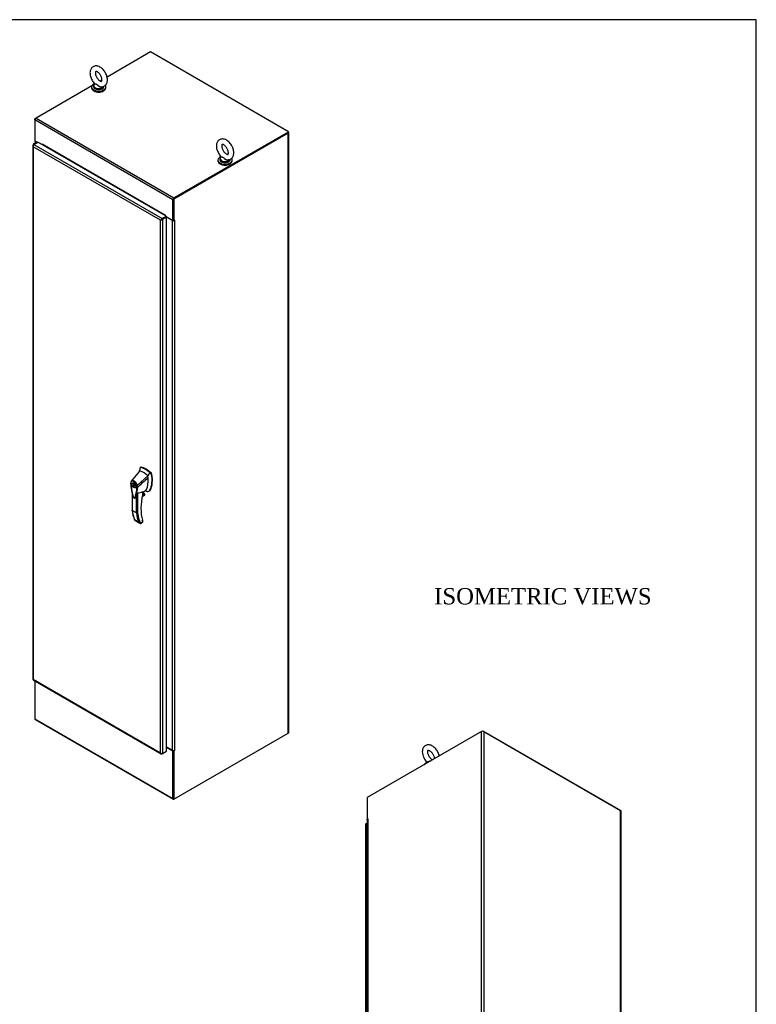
# Model space of a CAD drawing. Header units: inches. Extents: x 1 to 359, y -2 to 239.
# Tile 9 of 9: x 269 to 359, y 118 to 239. Entities that reach past the tile are written whole.
import ezdxf
from ezdxf.enums import TextEntityAlignment as Align

# ---------------------------------------------------------------- set-up
doc = ezdxf.new("R2010")
doc.units = ezdxf.units.IN
doc.header["$MEASUREMENT"] = 0
for name, color, linetype in [('COM54578-79', 7, 'Continuous'), ('COM71106-5', 7, 'Continuous'), ('COM71107-4', 7, 'Continuous'), ('COM71108-4', 7, 'Continuous'), ('COM71112-6', 7, 'Continuous'), ('Default', 7, 'Continuous'), ('HAN13066', 7, 'Continuous'), ('SCS00680', 7, 'Continuous'), ('WAF25362', 7, 'Continuous'), ('WAM254785', 7, 'Continuous')]:
    doc.layers.add(name, color=color, linetype=linetype)
doc.styles.add('SEACAD_Times_New_Roman', font='times.ttf')

# ---------------------------------------------------------------- blocks, each defined once
blk = doc.blocks.new('SE1')
at = {"layer": 'COM54578-79', "color": 7, "linetype": 'Continuous'}
for p, q in [((270.8, 223.67), (270.8, 223.58)), ((270.84, 223.62), (270.85, 223.61)), ((270.84, 223.6), (270.84, 223.62)), ((270.85, 223.69), (270.85, 223.67)), ((270.88, 223.73), (270.87, 223.72)), ((270.87, 223.67), (270.88, 223.66)), ((270.87, 223.67), (270.87, 223.65)), ((270.87, 223.65), (270.88, 223.64)), ((270.88, 223.64), (270.88, 223.66)), ((270.89, 223.64), (270.88, 223.64)), ((270.97, 223.72), (270.95, 223.73)), ((271.06, 223.73), (270.99, 223.73)), ((270.99, 223.72), (270.99, 223.73)), ((270.99, 223.69), (270.99, 223.69))]:
    blk.add_line(p, q, dxfattribs=at)
for centre, major_axis, start_param, end_param in [((270.92, 223.67), (0.117, 0), 1.748112, 3.926991), ((270.9, 223.69), (0.05, 0), 2.356194, 3.926991), ((270.9, 223.67), (0.05, 0), 3.141593, 3.926991), ((270.92, 223.67), (0.055, 0), 3.692907, 3.926991), ((270.92, 223.71), (0.05, 0), 0.785398, 2.356194), ((270.92, 223.68), (-0.05, 0), 0.785398, 1.715323), ((270.92, 223.66), (0.05, 0), 3.926991, 4.212426), ((270.92, 223.67), (0.117, 0), 0.634581, 1.405242), ((270.94, 223.69), (-0.05, 0), 2.997066, 3.926991), ((270.92, 223.67), (0.135, 0), 0.654814, 1.046685)]:
    blk.add_ellipse(centre, major_axis=major_axis, ratio=0.57735, start_param=start_param, end_param=end_param, dxfattribs=at)
at = {"layer": 'COM71106-5', "color": 7, "linetype": 'Continuous'}
for p, q in [((270.97, 226.76), (271.1, 226.84)), ((270.97, 226.76), (271.01, 226.74)), ((270.97, 226.61), (270.97, 226.76)), ((270.98, 224.03), (270.98, 223.72)), ((271.03, 223.97), (271.03, 223.73)), ((271.25, 223.84), (271.03, 223.97)), ((301.9, 225.05), (287.91, 216.98)), ((301.96, 225.01), (287.98, 216.94)), ((301.96, 151.64), (301.96, 225.01)), ((302.02, 151.71), (302.02, 225.09)), ((287.91, 216.98), (287.91, 214.33)), ((287.98, 216.94), (287.91, 216.98)), ((287.98, 216.94), (287.98, 214.29)), ((287.78, 214.3), (287.07, 214.71)), ((287.07, 149.95), (287.07, 214.71)), ((287.78, 149.55), (287.78, 214.3)), ((287.91, 214.33), (287.98, 214.29)), ((288.08, 214.35), (287.98, 214.29)), ((288.05, 214.3), (288.08, 214.32)), ((288.05, 214.3), (288.05, 149.55)), ((288.06, 214.33), (288.08, 214.32)), ((287.98, 143.56), (301.96, 151.64)), ((287.07, 149.95), (287.78, 149.55)), ((287.91, 149.51), (287.91, 143.6)), ((287.93, 149.51), (287.98, 149.48)), ((288.08, 149.54), (287.98, 149.48)), ((287.98, 149.48), (287.98, 143.56)), ((288.05, 149.55), (288.08, 149.57)), ((288.06, 149.55), (288.08, 149.54)), ((287.98, 143.56), (287.91, 143.6))]:
    blk.add_line(p, q, dxfattribs=at)
for centre, major_axis, start_param, end_param in [((301.83, 225.09), (-0.19, 0), 2.356194, 3.722578), ((271.17, 224.05), (0.19, 0), 3.357369, 3.926991), ((287.01, 214.67), (0.095, 0), 0.785398, 0.81137), ((287.91, 214.38), (-0.19, 0), 0.785398, 2.356194), ((287.91, 214.38), (-0.095, 0), 1.538919, 1.602674), ((288.08, 214.33), (-0.0075, -0.013), 0.785398, 3.926991), ((301.83, 151.71), (-0.19, 0), 2.356194, 3.141593), ((287.01, 149.91), (-0.095, 0), 3.926991, 3.952963), ((287.91, 149.62), (0.19, 0), 3.926991, 5.497787), ((288.08, 149.55), (-0.0075, -0.013), 0.785398, 3.926991)]:
    blk.add_ellipse(centre, major_axis=major_axis, ratio=0.57735, start_param=start_param, end_param=end_param, dxfattribs=at)
at = {"layer": 'COM71107-4', "color": 7, "linetype": 'Continuous'}
for p, q in [((285.11, 234.93), (279.79, 231.86)), ((301.99, 225.18), (285.11, 234.93)), ((279.18, 231.51), (278.95, 231.37)), ((277.93, 230.78), (271.1, 226.84)), ((287.85, 216.86), (270.97, 226.61)), ((270.97, 226.61), (270.97, 224.03)), ((271.1, 226.84), (287.98, 217.1)), ((287.98, 217.1), (301.99, 225.18)), ((301.99, 225.11), (301.99, 225.18)), ((271.27, 223.86), (270.97, 224.03)), ((287.98, 217.02), (301.99, 225.11)), ((271.85, 223.68), (271.86, 223.68)), ((271.85, 223.68), (271.85, 223.58)), ((271.87, 223.64), (271.87, 223.67)), ((286.94, 214.94), (271.87, 223.64)), ((287.85, 214.29), (287.85, 216.86)), ((287.91, 214.33), (287.91, 216.9)), ((286.94, 214.97), (286.95, 214.97)), ((286.94, 214.94), (286.94, 214.97)), ((286.96, 214.95), (286.96, 214.85)), ((287.85, 214.29), (287.01, 214.77)), ((287.91, 214.33), (287.85, 214.29))]:
    blk.add_line(p, q, dxfattribs=at)
for centre, major_axis, start_param, end_param in [((271.1, 226.69), (0.095, 0.165), 0.785398, 2.356194), ((271.86, 223.67), (0.0075, -0.013), 0.785398, 3.926991), ((271.8, 223.6), (0.0475, 0.0823), 4.716111, 5.497787), ((287.98, 216.94), (-0.095, -0.165), 3.926991, 5.497787), ((286.87, 214.9), (-0.0475, -0.0823), 1.574518, 2.356194), ((286.95, 214.96), (0.0075, -0.013), 0.785398, 3.926991)]:
    blk.add_ellipse(centre, major_axis=major_axis, ratio=0.57735, start_param=start_param, end_param=end_param, dxfattribs=at)
at = {"layer": 'COM71108-4', "color": 7, "linetype": 'Continuous'}
for p, q in [((270.97, 158.04), (270.97, 153.39)), ((270.97, 153.39), (287.85, 143.64)), ((271.01, 153.3), (287.88, 143.55)), ((301.96, 151.64), (301.99, 151.65)), ((301.99, 151.65), (301.99, 151.65)), ((287.07, 149.93), (287.85, 149.48)), ((287.9, 149.51), (287.85, 149.48)), ((287.85, 143.64), (287.85, 149.48)), ((287.91, 143.68), (287.91, 149.51))]:
    blk.add_line(p, q, dxfattribs=at)
for centre, end_param in [((271.1, 153.46), 3.141593), ((287.98, 143.72), 3.926991)]:
    blk.add_ellipse(centre, major_axis=(0.095, 0.165), ratio=0.57735, start_param=2.356194, end_param=end_param, dxfattribs=at)
at = {"layer": 'COM71112-6', "color": 7, "linetype": 'Continuous'}
for p, q in [((270.74, 223.49), (270.71, 223.49)), ((270.71, 223.49), (270.71, 158.22)), ((270.77, 223.56), (270.83, 223.6)), ((286.32, 214.35), (270.77, 223.33)), ((270.77, 223.33), (270.77, 223.33)), ((270.77, 223.33), (270.77, 158.22)), ((270.77, 223.33), (270.77, 223.33)), ((270.77, 223.33), (270.77, 223.33)), ((270.77, 223.33), (270.77, 223.33)), ((270.77, 223.33), (270.77, 223.33)), ((270.83, 223.6), (271.32, 223.88)), ((270.83, 223.6), (286.52, 214.55)), ((287.01, 214.83), (271.32, 223.88)), ((286.46, 214.43), (286.32, 214.35)), ((286.32, 214.35), (286.46, 214.43)), ((286.32, 214.35), (286.32, 214.35)), ((286.32, 214.35), (286.32, 214.35)), ((286.32, 149.24), (286.32, 214.35)), ((286.32, 214.35), (286.32, 214.35)), ((286.32, 214.35), (286.32, 214.35)), ((286.46, 214.43), (286.43, 214.45)), ((286.52, 214.47), (286.46, 214.43)), ((286.46, 214.43), (286.52, 214.47)), ((286.46, 214.43), (286.46, 214.4)), ((286.52, 214.55), (287.01, 214.83)), ((286.52, 214.47), (287.01, 214.75)), ((287.01, 214.75), (286.52, 214.47)), ((286.52, 214.47), (286.52, 214.47)), ((286.52, 214.47), (286.52, 214.47)), ((286.52, 214.47), (286.52, 214.47)), ((286.52, 214.47), (286.52, 214.47)), ((287.07, 214.71), (286.59, 214.43)), ((286.59, 214.43), (286.59, 149.16)), ((287.01, 214.83), (287.01, 214.75)), ((287.07, 214.71), (287.01, 214.75)), ((287.07, 149.44), (287.07, 214.71)), ((270.74, 158.17), (286.43, 149.12)), ((270.77, 158.22), (270.77, 158.22)), ((270.77, 158.22), (286.32, 149.24)), ((270.77, 158.22), (270.77, 158.22)), ((270.77, 158.22), (270.77, 158.22)), ((270.77, 158.22), (270.77, 158.22)), ((286.59, 149.16), (287.07, 149.44)), ((286.32, 149.24), (286.32, 149.24)), ((286.32, 149.24), (286.32, 149.24)), ((286.32, 149.24), (286.32, 149.24)), ((286.32, 149.24), (286.32, 149.24)), ((286.32, 149.24), (286.32, 149.24)), ((286.44, 149.14), (286.43, 149.11)), ((286.59, 149.16), (286.52, 149.12))]:
    blk.add_line(p, q, dxfattribs=at)
for centre, radius, start, end in [((270.96, 223.49), 0.249, 179.8636, 218.9507), ((271.14, 223.48), 0.398, 175.5982, 201.1398), ((286.66, 214.08), 0.441, 122.3292, 141.2573), ((286.25, 214.79), 0.441, 278.7427, 297.6708), ((286.63, 149.49), 0.398, 218.8602, 244.4018), ((286.55, 149.33), 0.249, 201.0493, 240.1364)]:
    blk.add_arc(centre, radius, start, end, dxfattribs=at)
for centre, major_axis, start_param, end_param in [((270.9, 223.49), (-0.19, 0), 5.497787, 6.2628), ((270.83, 223.45), (0.095, 0.165), 0.785398, 1.550411), ((286.52, 214.39), (0.095, 0.165), 0.785398, 1.550411), ((286.45, 214.51), (0.19, 0), 4.732774, 5.497787), ((286.52, 149.28), (-0.095, -0.165), 0.020385, 0.785398), ((286.45, 149.24), (0.19, 0), 4.732774, 5.497787)]:
    blk.add_ellipse(centre, major_axis=major_axis, ratio=0.57735, start_param=start_param, end_param=end_param, dxfattribs=at)
for points in [[(270.71, 158.22), (270.71, 158.22), (270.72, 158.22), (270.73, 158.22), (270.75, 158.22), (270.77, 158.22)], [(270.74, 158.17), (270.74, 158.17), (270.74, 158.18), (270.75, 158.19), (270.76, 158.21), (270.77, 158.22)]]:
    blk.add_open_spline(points, degree=3, knots=[0, 0, 0, 0, 0.5, 0.5, 1, 1, 1, 1], dxfattribs=at)
at = {"layer": 'HAN13066', "color": 7, "linetype": 'Continuous'}
for p, q in [((283.77, 183.68), (282.76, 182.46)), ((284.77, 183.1), (283.5, 181.97)), ((283.82, 184.03), (283.77, 183.68)), ((283.83, 184.07), (283.82, 184.03)), ((283.91, 184.14), (283.85, 184.1)), ((283.88, 184.11), (283.94, 184.14)), ((285.15, 183.38), (285.03, 183.5)), ((285.15, 183.38), (285.21, 183.41)), ((285.21, 183.27), (285.27, 183.31)), ((282.68, 182.2), (282.68, 182.19)), ((282.68, 182.19), (282.68, 182.13)), ((282.76, 182.46), (282.73, 182.42)), ((283.02, 182.25), (282.93, 182.2)), ((283.11, 182.11), (283.05, 182.14)), ((283.05, 182.14), (283.05, 182.03)), ((283.05, 182.03), (283.11, 182.07)), ((283.14, 181.94), (283.05, 181.89)), ((283.14, 181.91), (283.05, 181.86)), ((283.05, 181.89), (283.05, 181.86)), ((283.05, 181.86), (283.11, 181.82)), ((283.11, 182), (283.11, 182.11)), ((283.11, 181.85), (283.14, 181.87)), ((283.11, 181.82), (283.11, 181.85)), ((283.14, 181.94), (283.14, 181.91)), ((283.14, 181.91), (283.15, 181.9)), ((282.85, 181), (282.85, 178.91)), ((282.88, 180.89), (282.88, 178.87)), ((283.23, 181.68), (283.32, 181.73)), ((283.39, 178.57), (283.39, 180.75)), ((283.52, 181.01), (283.52, 178.58)), ((283.55, 181.73), (283.55, 181.73)), ((284.1, 180.57), (284.37, 180.72)), ((284.11, 180.58), (284.4, 180.75)), ((284.43, 180.82), (284.12, 180.64)), ((284.13, 180.69), (284.41, 180.86)), ((284.16, 180.84), (284.28, 180.91)), ((284.17, 180.84), (284.17, 181.18)), ((284.18, 181.09), (284.56, 181.35)), ((284.18, 180.87), (284.18, 181.17)), ((284.28, 180.91), (284.28, 181.16)), ((284.29, 180.92), (284.29, 181.16)), ((284.41, 180.86), (284.29, 180.93)), ((284.93, 181.22), (284.99, 181.26)), ((285.04, 181.34), (285.1, 181.37)), ((283.39, 178.57), (282.88, 178.87)), ((283.14, 177.75), (283.66, 177.45)), ((283.17, 177.68), (283.8, 177.32)), ((283.86, 177.29), (284.14, 177.46)), ((283.93, 177.3), (284.14, 177.43)), ((284.14, 177.46), (284.14, 177.66)), ((284.16, 177.7), (284.15, 177.73)), ((284.17, 177.48), (284.17, 177.64))]:
    blk.add_line(p, q, dxfattribs=at)
for centre, radius, start, end in [((269.22, 185.37), 14.64, 353.3389, 353.6709), ((283.88, 184.06), 0.0478, 80.5716, 170.0937), ((282.31, 182.55), 2.99, 336.0649, 13.9955), ((285, 183.23), 0.21, 12.1242, 44.3115), ((283.03, 182.25), 0.337, 153.4541, 184.2061), ((283.01, 182.19), 0.32, 141.112, 182.475), ((283.03, 182.25), 0.337, 141.5522, 146.8582), ((283.42, 182.13), 0.181, 272.9811, 295.5392), ((282.76, 181.72), 0.708, 1.4293, 19.0682), ((282.79, 181.69), 0.755, 2.9815, 21.3214), ((278.58, 182.1), 4.98, 340.5654, 355.8254), ((283.51, 181.82), 0.0931, 241.1724, 292.5455), ((283.25, 183.24), 2.25, 276.8327, 293.9054), ((284.12, 180.87), 0.06, 346.4629, 0), ((284.31, 180.82), 0.119, 301.763, 322.5007), ((284.39, 180.82), 0.0385, 352.4842, 59.4722), ((283.17, 178.14), 3.42, 65.1777, 67.578), ((287.4, 179.39), 4.57, 186.0209, 201.6645), ((283.45, 178.69), 0.133, 243.41, 300.7988), ((283.97, 177.63), 0.36, 210.4521, 251.4662), ((283.71, 177.36), 0.158, 335.6435, 336.4006), ((284.11, 177.48), 0.06, 300, 360)]:
    blk.add_arc(centre, radius, start, end, dxfattribs=at)
for centre, major_axis, ratio, start_param, end_param in [((286.38, 181.85), (-1.86, 3.22), 0.57735, 0.554197, 0.658582), ((284.27, 181.62), (-1.14, 1.98), 0.57735, -0.49151, -0.47064), ((284.27, 181.62), (-1.14, 1.98), 0.57735, -0.533193, -0.49151), ((284.27, 181.62), (-1.14, 1.98), 0.57735, 5.183029, 5.749992), ((284.52, 181.76), (-1.29, 2.24), 0.57735, 5.216072, 5.852948), ((283.97, 184.03), (0.062, -0.108), 0.57735, 2.711356, 3.141593), ((284.58, 181.8), (-1.29, 2.24), 0.57735, 5.142626, 5.852948), ((282.41, 183.86), (1.71, -2.96), 0.57735, 0.961917, 1.005578), ((282.71, 184.03), (1.86, -3.22), 0.57735, 0.347274, 1.032882), ((285.18, 183.33), (0.063, -0.108), 0.57735, 1.032882, 2.001033), ((283.17, 181.99), (0.175, -0.303), 0.57735, 3.396895, 3.682808), ((283.08, 181.94), (0.05, -0.0866), 0.57735, 2.809011, 5.044971), ((283.17, 181.99), (0.05, -0.0866), 0.57735, 3.474174, 5.044971), ((283.08, 181.94), (-0.05, 0.0866), 0.57735, 2.809011, 5.044971), ((282.41, 183.86), (1.71, -2.96), 0.57735, 0.347274, 0.9125), ((282.41, 183.86), (1.71, -2.96), 0.57735, 0.934083, 0.961917), ((282.41, 183.86), (1.71, -2.96), 0.57735, 0.9125, 0.934083), ((283.17, 181.99), (0.175, -0.303), 0.57735, 5.74197, 6.027883), ((288.52, 181.73), (-3.24, -5.61), 0.57735, 5.185461, 5.787552), ((284.12, 180.87), (-0.06, 0), 0.57735, 2.356194, 3.141593), ((284.12, 180.87), (-0.0583, 0.014), 0.372014, 2.470308, 3.141593), ((284.12, 180.98), (-0.101, -0.175), 0.57735, 1.252561, 2.850817), ((284.11, 180.99), (0.094, 0.162), 0.57735, 4.529102, 5.92263), ((284.26, 180.92), (-0.03, 0), 0.57735, 2.356194, 3.141593), ((284.35, 180.79), (-0.063, -0.108), 0.57735, 1.492881, 2.113829), ((284.31, 181.73), (-0.225, 0.39), 0.57735, 3.224081, 3.488867), ((284.56, 181.87), (0.375, -0.65), 0.57735, -0.71714, -0.516378), ((284.56, 181.87), (-0.375, 0.65), 0.57735, 2.625215, 3.488867), ((284.62, 181.91), (-0.375, 0.65), 0.57735, 3.141593, 3.488867), ((288.07, 182.63), (-3.7, -6.41), 0.57735, -0.658671, -0.441314), ((288.58, 182.33), (-3.7, -6.41), 0.57735, -0.658671, -0.441314), ((288.65, 182.3), (-3.65, -6.33), 0.57735, 5.625294, 5.881649), ((288.52, 181.73), (-3.24, -5.61), 0.57735, -0.495633, -0.488515), ((284.1, 177.68), (-0.0573, -0.0179), 0.720992, 2.15675, 3.142888), ((284.08, 177.5), (-0.0897, 0.0201), 0.368973, 2.438769, 3.224167), ((284.08, 177.5), (-0.0623, 0.0676), 0.368973, 3.059018, 3.844416)]:
    blk.add_ellipse(centre, major_axis=major_axis, ratio=ratio, start_param=start_param, end_param=end_param, dxfattribs=at)
for major_axis in [(0.175, -0.303), (0.15, -0.26)]:
    blk.add_ellipse((283.08, 181.94), major_axis=major_axis, ratio=0.57735, dxfattribs=at)
for points in [[(285.03, 183.5), (284.94, 183.37), (284.85, 183.23), (284.77, 183.1)], [(284.81, 182.82), (284.39, 182.46), (283.97, 182.1), (283.55, 181.73)], [(283.28, 180.44), (283.27, 180.42), (283.26, 180.41), (283.25, 180.4)]]:
    blk.add_open_spline(points, degree=3, dxfattribs=at)
for points, knots in [([(282.69, 182.22), (282.68, 182.22), (282.68, 182.22), (282.68, 182.21), (282.68, 182.2), (282.68, 182.2), (282.68, 182.2), (282.68, 182.19), (282.68, 182.19), (282.68, 182.19), (282.68, 182.18), (282.69, 182.18), (282.69, 182.18), (282.69, 182.18)], [0, 0, 0, 0, 0.25, 0.25, 0.5, 0.5, 0.625, 0.625, 0.75, 0.75, 0.875, 0.875, 1, 1, 1, 1]), ([(282.68, 182.13), (282.69, 182.09), (282.7, 181.91), (282.75, 181.54), (282.82, 181.13), (282.89, 180.83), (282.93, 180.67), (282.96, 180.56), (283.01, 180.48), (283.07, 180.41), (283.13, 180.38), (283.19, 180.37), (283.24, 180.39), (283.25, 180.4), (283.25, 180.4)], [0, 0, 0, 0, 0.060348, 0.30899, 0.566188, 0.699935, 0.761502, 0.81261, 0.851792, 0.89232, 0.935007, 0.967019, 0.995786, 1, 1, 1, 1]), ([(282.69, 182.18), (282.71, 181.89), (282.75, 181.6), (282.83, 181.15), (282.86, 181), (282.92, 180.78), (282.94, 180.7), (282.96, 180.6), (282.97, 180.59), (282.98, 180.55), (282.99, 180.53), (283.02, 180.48), (283.05, 180.45), (283.11, 180.41), (283.14, 180.41), (283.17, 180.42), (283.18, 180.43), (283.2, 180.46), (283.2, 180.47), (283.23, 180.54), (283.24, 180.59), (283.3, 180.76), (283.33, 180.87), (283.41, 181.22), (283.45, 181.47), (283.47, 181.74)], [0, 0, 0, 0, 0.25, 0.25, 0.375, 0.375, 0.4375, 0.4375, 0.453125, 0.453125, 0.46875, 0.46875, 0.5, 0.5, 0.53125, 0.53125, 0.546875, 0.546875, 0.5625, 0.5625, 0.625, 0.625, 0.75, 0.75, 1, 1, 1, 1]), ([(282.76, 182.46), (282.76, 182.45), (282.75, 182.44), (282.75, 182.42), (282.76, 182.4), (282.76, 182.39)], [0, 0, 0, 0, 0.5, 0.5, 1, 1, 1, 1]), ([(282.76, 182.46), (282.78, 182.48), (282.81, 182.49), (282.87, 182.51), (282.9, 182.52), (282.97, 182.52), (283, 182.51), (283.07, 182.48), (283.11, 182.46), (283.18, 182.41), (283.22, 182.38), (283.29, 182.32), (283.32, 182.28), (283.38, 182.2), (283.41, 182.15), (283.46, 182.06), (283.48, 182.01), (283.5, 181.97)], [0, 0, 0, 0, 0.125, 0.125, 0.25, 0.25, 0.375, 0.375, 0.5, 0.5, 0.625, 0.625, 0.75, 0.75, 0.875, 0.875, 1, 1, 1, 1]), ([(283.43, 181.95), (283.41, 181.99), (283.39, 182.03), (283.36, 182.09), (283.36, 182.1), (283.35, 182.12), (283.34, 182.13), (283.32, 182.16), (283.31, 182.18), (283.28, 182.21), (283.27, 182.23), (283.25, 182.25), (283.24, 182.26), (283.22, 182.28), (283.21, 182.29), (283.18, 182.33), (283.14, 182.35), (283.08, 182.4), (283.04, 182.41), (283, 182.43), (283, 182.43), (282.98, 182.44), (282.97, 182.44), (282.95, 182.44), (282.93, 182.45), (282.9, 182.45), (282.89, 182.45), (282.86, 182.44), (282.85, 182.44), (282.81, 182.43), (282.78, 182.41), (282.76, 182.39)], [0, 0, 0, 0, 0.125, 0.125, 0.15625, 0.15625, 0.1875, 0.1875, 0.25, 0.25, 0.3125, 0.3125, 0.34375, 0.34375, 0.375, 0.375, 0.5, 0.5, 0.625, 0.625, 0.65625, 0.65625, 0.6875, 0.6875, 0.75, 0.75, 0.8125, 0.8125, 0.875, 0.875, 1, 1, 1, 1]), ([(283.39, 180.75), (283.37, 180.68), (283.35, 180.62), (283.32, 180.52), (283.31, 180.48), (283.29, 180.43), (283.28, 180.42), (283.26, 180.41)], [0, 0, 0, 0, 0.2045748, 0.2045748, 0.3106572, 0.3106572, 0.3644617, 0.3644617, 0.3644617, 0.3644617]), ([(283.39, 180.75), (283.41, 180.79), (283.42, 180.83), (283.45, 180.9), (283.46, 180.92), (283.48, 180.96), (283.48, 180.97), (283.49, 180.99), (283.5, 180.99), (283.51, 181), (283.52, 181.01), (283.52, 181.01)], [0, 0, 0, 0, 0.5, 0.5, 0.75, 0.75, 0.875, 0.875, 0.9375, 0.9375, 1, 1, 1, 1]), ([(284.17, 181.18), (284.17, 181.19), (284.17, 181.19), (284.17, 181.19), (284.18, 181.19), (284.18, 181.18), (284.18, 181.18), (284.18, 181.18), (284.18, 181.17), (284.18, 181.17), (284.18, 181.17), (284.18, 181.17)], [0, 0, 0, 0, 0.0625, 0.0625, 0.125, 0.125, 0.25, 0.25, 0.375, 0.375, 0.3976584, 0.3976584, 0.3976584, 0.3976584]), ([(282.88, 178.87), (282.87, 178.87), (282.87, 178.88), (282.86, 178.88), (282.86, 178.88), (282.86, 178.89), (282.85, 178.89), (282.85, 178.9), (282.85, 178.9), (282.85, 178.91)], [0, 0, 0, 0, 0.125, 0.125, 0.25, 0.25, 0.375, 0.375, 0.4994523, 0.4994523, 0.4994523, 0.4994523]), ([(283.17, 177.68), (283.17, 177.68), (283.16, 177.68), (283.16, 177.69), (283.16, 177.69), (283.15, 177.7), (283.14, 177.71), (283.14, 177.72), (283.14, 177.73), (283.14, 177.74), (283.14, 177.74), (283.14, 177.75)], [0.2815674, 0.2815674, 0.2815674, 0.2815674, 0.375, 0.375, 0.5, 0.5, 0.75, 0.75, 0.875, 0.875, 1, 1, 1, 1]), ([(283.85, 177.29), (283.87, 177.29), (283.88, 177.29), (283.9, 177.29), (283.91, 177.29), (283.92, 177.3), (283.92, 177.3), (283.92, 177.3)], [0, 0, 0, 0, 0.25, 0.25, 0.375, 0.375, 0.4533737, 0.4533737, 0.4533737, 0.4533737]), ([(284.17, 177.64), (284.17, 177.64), (284.17, 177.64), (284.17, 177.64), (284.17, 177.64), (284.16, 177.65), (284.15, 177.65), (284.14, 177.66)], [0.4406417, 0.4406417, 0.4406417, 0.4406417, 0.5, 0.5, 0.75, 0.75, 1, 1, 1, 1]), ([(284.17, 177.64), (284.17, 177.64), (284.17, 177.65), (284.17, 177.67), (284.16, 177.68), (284.16, 177.7)], [0, 0, 0, 0, 0.010769, 0.221303, 1, 1, 1, 1])]:
    blk.add_open_spline(points, degree=3, knots=knots, dxfattribs=at)
at = {"layer": 'SCS00680', "color": 7, "linetype": 'Continuous'}
for p, q in [((278.14, 230.79), (278.14, 230.69)), ((278.3, 231.05), (278.27, 231.03)), ((279.39, 230.69), (279.39, 230.73)), ((293.61, 221.86), (293.61, 221.76)), ((293.76, 222.12), (293.74, 222.1)), ((294.86, 221.76), (294.86, 221.8))]:
    blk.add_line(p, q, dxfattribs=at)
for centre, major_axis, start_param, end_param in [((278.77, 230.79), (-0.625, 0), 5.983045, 6.283185), ((278.77, 230.82), (0.611, 0), 3.102034, 5.964759), ((278.77, 230.79), (-0.625, 0), 0, 0.647053), ((278.77, 230.69), (-0.625, 0), 0, 3.141593), ((278.77, 230.82), (0.611, 0), 2.514731, 3.102034), ((278.77, 230.79), (-0.625, 0), 0.647053, 2.507918), ((278.77, 230.79), (-0.625, 0), 2.507918, 2.948246), ((294.23, 221.86), (-0.625, 0), 5.983074, 6.283185), ((294.23, 221.89), (0.611, 0), 3.102034, 5.964759), ((294.23, 221.86), (-0.625, 0), 0, 0.647053), ((294.23, 221.76), (-0.625, 0), 0, 3.141593), ((294.23, 221.89), (0.611, 0), 2.514731, 3.102034), ((294.23, 221.86), (-0.625, 0), 0.647053, 2.507918), ((294.23, 221.86), (-0.625, 0), 2.507918, 2.948246)]:
    blk.add_ellipse(centre, major_axis=major_axis, ratio=0.57735, start_param=start_param, end_param=end_param, dxfattribs=at)
for points, knots in [([(279.83, 231.52), (279.83, 231.56), (279.83, 231.68), (279.79, 231.88), (279.71, 232.12), (279.6, 232.36), (279.47, 232.58), (279.31, 232.78), (279.12, 232.95), (278.93, 233.09), (278.72, 233.18), (278.53, 233.22), (278.34, 233.22), (278.17, 233.17), (278.01, 233.08), (277.88, 232.95), (277.78, 232.8), (277.72, 232.61), (277.7, 232.41), (277.71, 232.18), (277.76, 231.95), (277.84, 231.71), (277.96, 231.47), (278.1, 231.26), (278.22, 231.11), (278.29, 231.05), (278.3, 231.04)], [0, 0, 0, 0, 0.02556, 0.071628, 0.117531, 0.163257, 0.20895, 0.254849, 0.3012, 0.34831, 0.396299, 0.437912, 0.477337, 0.515357, 0.556033, 0.595384, 0.634535, 0.675053, 0.717862, 0.762779, 0.808706, 0.854573, 0.900274, 0.945992, 0.991959, 1, 1, 1, 1]), ([(279.17, 231.52), (279.17, 231.49), (279.17, 231.44), (279.15, 231.37), (279.13, 231.33), (279.12, 231.33), (279.11, 231.32), (279.06, 231.33), (278.97, 231.36), (278.86, 231.42), (278.74, 231.53), (278.63, 231.66), (278.53, 231.82), (278.44, 231.98), (278.39, 232.15), (278.36, 232.3), (278.37, 232.43), (278.39, 232.51), (278.41, 232.55), (278.42, 232.55), (278.42, 232.55), (278.47, 232.55), (278.55, 232.53), (278.66, 232.46), (278.78, 232.36), (278.9, 232.23), (279, 232.08), (279.08, 231.91), (279.14, 231.74), (279.17, 231.61), (279.17, 231.54), (279.17, 231.52)], [0, 0, 0, 0, 0.017754, 0.051185, 0.085113, 0.121608, 0.169862, 0.202542, 0.237178, 0.271094, 0.305498, 0.340759, 0.376647, 0.412776, 0.448658, 0.483853, 0.51812, 0.551665, 0.585609, 0.622181, 0.665915, 0.698848, 0.733827, 0.767709, 0.802033, 0.837216, 0.873058, 0.909181, 0.945111, 0.980388, 1, 1, 1, 1]), ([(279.02, 230.67), (279.03, 230.67), (279.1, 230.66), (279.24, 230.67), (279.41, 230.72), (279.56, 230.82), (279.68, 230.96), (279.77, 231.12), (279.82, 231.31), (279.83, 231.44), (279.83, 231.52)], [0, 0, 0, 0, 0.029734, 0.16489, 0.296022, 0.435513, 0.571257, 0.707544, 0.849504, 1, 1, 1, 1]), ([(279.17, 230.67), (279.17, 230.67), (279.17, 230.67), (279.12, 230.64), (279.06, 230.63), (278.97, 230.64), (278.94, 230.64), (278.88, 230.67), (278.85, 230.68), (278.77, 230.73), (278.72, 230.77), (278.65, 230.84), (278.63, 230.86), (278.59, 230.91), (278.56, 230.93), (278.52, 230.96), (278.49, 230.97), (278.45, 230.98), (278.43, 230.98), (278.37, 230.98), (278.34, 230.99), (278.3, 231), (278.29, 231.01), (278.29, 231.03)], [0.5604028, 0.5604028, 0.5604028, 0.5604028, 0.5625, 0.5625, 0.625, 0.625, 0.65625, 0.65625, 0.6875, 0.6875, 0.75, 0.75, 0.78125, 0.78125, 0.8125, 0.8125, 0.84375, 0.84375, 0.875, 0.875, 0.9375, 0.9375, 1, 1, 1, 1]), ([(278.3, 231.04), (278.3, 231.04), (278.31, 231.03), (278.34, 231.02), (278.37, 231.01), (278.43, 231), (278.45, 231), (278.49, 230.99), (278.52, 230.98), (278.58, 230.94), (278.63, 230.89), (278.72, 230.81), (278.77, 230.77), (278.88, 230.7), (278.94, 230.68), (279.01, 230.67), (279.01, 230.67), (279.02, 230.67)], [0.0405057, 0.0405057, 0.0405057, 0.0405057, 0.0625, 0.0625, 0.125, 0.125, 0.15625, 0.15625, 0.1875, 0.1875, 0.25, 0.25, 0.3125, 0.3125, 0.375, 0.375, 0.3803749, 0.3803749, 0.3803749, 0.3803749]), ([(295.3, 222.59), (295.29, 222.64), (295.29, 222.75), (295.25, 222.96), (295.18, 223.2), (295.07, 223.43), (294.93, 223.65), (294.77, 223.85), (294.59, 224.02), (294.39, 224.16), (294.19, 224.25), (293.99, 224.29), (293.81, 224.29), (293.63, 224.24), (293.47, 224.15), (293.34, 224.03), (293.25, 223.87), (293.19, 223.69), (293.16, 223.48), (293.17, 223.25), (293.22, 223.02), (293.31, 222.78), (293.42, 222.55), (293.56, 222.33), (293.68, 222.18), (293.75, 222.12), (293.76, 222.11)], [0, 0, 0, 0, 0.02556, 0.071628, 0.117531, 0.163257, 0.20895, 0.254849, 0.3012, 0.34831, 0.396299, 0.437912, 0.477337, 0.515357, 0.556033, 0.595384, 0.634535, 0.675053, 0.717862, 0.762779, 0.808706, 0.854573, 0.900274, 0.945992, 0.991959, 1, 1, 1, 1]), ([(294.63, 222.59), (294.63, 222.57), (294.63, 222.51), (294.61, 222.44), (294.59, 222.4), (294.58, 222.4), (294.58, 222.4), (294.52, 222.4), (294.44, 222.43), (294.32, 222.5), (294.21, 222.6), (294.09, 222.73), (293.99, 222.89), (293.91, 223.06), (293.85, 223.22), (293.83, 223.38), (293.83, 223.5), (293.85, 223.58), (293.87, 223.62), (293.88, 223.62), (293.88, 223.63), (293.93, 223.63), (294.02, 223.6), (294.13, 223.54), (294.24, 223.44), (294.36, 223.31), (294.46, 223.15), (294.55, 222.98), (294.6, 222.82), (294.63, 222.68), (294.63, 222.62), (294.63, 222.59)], [0, 0, 0, 0, 0.017754, 0.051185, 0.085113, 0.121608, 0.169862, 0.202542, 0.237178, 0.271094, 0.305498, 0.340759, 0.376647, 0.412776, 0.448658, 0.483853, 0.51812, 0.551665, 0.585609, 0.622181, 0.665915, 0.698848, 0.733827, 0.767709, 0.802033, 0.837216, 0.873058, 0.909181, 0.945111, 0.980388, 1, 1, 1, 1]), ([(294.64, 221.74), (294.63, 221.74), (294.63, 221.74), (294.59, 221.71), (294.53, 221.7), (294.44, 221.71), (294.41, 221.72), (294.35, 221.74), (294.32, 221.75), (294.23, 221.8), (294.18, 221.84), (294.12, 221.91), (294.09, 221.94), (294.05, 221.98), (294.03, 222), (293.98, 222.03), (293.96, 222.04), (293.91, 222.05), (293.89, 222.05), (293.83, 222.06), (293.8, 222.06), (293.76, 222.07), (293.75, 222.08), (293.76, 222.1)], [0.5604028, 0.5604028, 0.5604028, 0.5604028, 0.5625, 0.5625, 0.625, 0.625, 0.65625, 0.65625, 0.6875, 0.6875, 0.75, 0.75, 0.78125, 0.78125, 0.8125, 0.8125, 0.84375, 0.84375, 0.875, 0.875, 0.9375, 0.9375, 1, 1, 1, 1]), ([(293.76, 222.11), (293.77, 222.11), (293.77, 222.1), (293.8, 222.09), (293.84, 222.09), (293.89, 222.08), (293.91, 222.07), (293.96, 222.06), (293.98, 222.05), (294.05, 222.01), (294.09, 221.97), (294.18, 221.88), (294.23, 221.84), (294.34, 221.77), (294.4, 221.75), (294.47, 221.74), (294.48, 221.74), (294.48, 221.74)], [0.0405057, 0.0405057, 0.0405057, 0.0405057, 0.0625, 0.0625, 0.125, 0.125, 0.15625, 0.15625, 0.1875, 0.1875, 0.25, 0.25, 0.3125, 0.3125, 0.375, 0.375, 0.3803749, 0.3803749, 0.3803749, 0.3803749]), ([(294.48, 221.74), (294.5, 221.74), (294.57, 221.73), (294.7, 221.74), (294.87, 221.79), (295.02, 221.89), (295.14, 222.03), (295.23, 222.19), (295.29, 222.38), (295.29, 222.51), (295.3, 222.59)], [0, 0, 0, 0, 0.029734, 0.16489, 0.296022, 0.435513, 0.571257, 0.707544, 0.849504, 1, 1, 1, 1])]:
    blk.add_open_spline(points, degree=3, knots=knots, dxfattribs=at)
for points in [[(278.29, 231.03), (278.29, 231.03), (278.29, 231.04), (278.3, 231.04)], [(293.76, 222.1), (293.76, 222.1), (293.76, 222.11), (293.76, 222.11)]]:
    blk.add_open_spline(points, degree=3, dxfattribs=at)
at = {"layer": 'WAF25362', "color": 7, "linetype": 'Continuous'}
for p, q in [((277.89, 230.64), (277.89, 230.55)), ((279.64, 230.55), (279.64, 230.64)), ((293.36, 221.71), (293.36, 221.62)), ((295.11, 221.62), (295.11, 221.71))]:
    blk.add_line(p, q, dxfattribs=at)
for centre, start_param, end_param in [((278.77, 230.64), 2.151992, 6.283185), ((278.77, 230.55), 3.141593, 6.283185), ((278.77, 230.64), 0, 0.410337), ((294.23, 221.71), 2.151992, 6.283185), ((294.23, 221.62), 3.141593, 6.283185), ((294.23, 221.71), 0, 0.410337)]:
    blk.add_ellipse(centre, major_axis=(0.875, 0), ratio=0.57735, start_param=start_param, end_param=end_param, dxfattribs=at)
at = {"layer": 'WAM254785', "color": 7, "linetype": 'Continuous'}
for centre, start_param, end_param in [((278.77, 230.45), 0.705193, 2.4364), ((294.23, 221.52), 0.705194, 2.436399)]:
    blk.add_ellipse(centre, major_axis=(-0.75, 0), ratio=0.57735, start_param=start_param, end_param=end_param, dxfattribs=at)
blk = doc.blocks.new('SE7')
at = {"layer": 'COM71106-5', "color": 7, "linetype": 'Continuous'}
for p, q in [((325.6, 151.83), (311.62, 143.76)), ((325.6, 78.46), (325.6, 151.83)), ((325.87, 151.83), (342.62, 142.17)), ((325.87, 151.83), (325.87, 78.46)), ((311.62, 143.76), (311.62, 141.11)), ((342.62, 68.79), (342.62, 142.17)), ((342.67, 68.71), (342.67, 142.09)), ((311.72, 141.17), (311.62, 141.11)), ((311.65, 141.09), (311.62, 141.11)), ((311.63, 141.04), (311.63, 76.31)), ((311.69, 141.12), (311.72, 141.14)), ((311.69, 141.12), (311.69, 76.37)), ((311.73, 141.16), (311.72, 141.17)), ((311.62, 70.38), (325.6, 78.46)), ((311.69, 70.34), (325.67, 78.42)), ((342.62, 68.79), (325.87, 78.46)), ((311.72, 76.36), (311.62, 76.3)), ((311.62, 76.3), (311.62, 70.38)), ((311.69, 76.37), (311.72, 76.38)), ((311.73, 76.38), (311.72, 76.38)), ((311.62, 70.38), (311.69, 70.34))]:
    blk.add_line(p, q, dxfattribs=at)
for centre, major_axis, start_param, end_param in [((325.74, 151.76), (-0.19, 0), 3.926991, 5.497787), ((342.48, 142.09), (-0.19, 0), 3.141593, 3.926991), ((311.82, 141.04), (0.19, 0), 2.356194, 3.141593), ((311.72, 141.15), (-0.0075, -0.013), 0.785398, 3.926991), ((325.74, 78.38), (0.19, 0), 0.785398, 2.356194), ((311.82, 76.29), (0.19, 0), 2.356194, 2.925816), ((311.72, 76.37), (-0.0075, -0.013), 0.785398, 3.926991), ((342.48, 68.71), (-0.19, 0), 2.560608, 3.926991)]:
    blk.add_ellipse(centre, major_axis=major_axis, ratio=0.57735, start_param=start_param, end_param=end_param, dxfattribs=at)
at = {"layer": 'COM71107-4', "color": 7, "linetype": 'Continuous'}
for p, q in [((325.6, 151.83), (325.76, 151.93)), ((325.76, 151.93), (342.64, 142.18)), ((325.76, 151.87), (325.76, 151.93)), ((342.64, 142.15), (342.64, 142.18)), ((311.62, 141.03), (311.62, 141.11)), ((311.63, 141.04), (311.62, 141.03)), ((311.62, 141.03), (311.63, 141.02))]:
    blk.add_line(p, q, dxfattribs=at)
at = {"layer": 'COM71108-4', "color": 7, "linetype": 'Continuous'}
for p, q in [((311.76, 70.38), (325.76, 78.47)), ((311.76, 70.3), (325.76, 78.39)), ((325.76, 78.47), (342.64, 68.72)), ((325.76, 78.47), (325.76, 78.39)), ((325.76, 78.39), (342.64, 68.65)), ((311.66, 70.3), (328.54, 60.55)), ((311.76, 70.3), (328.63, 60.56)), ((342.64, 68.65), (328.63, 60.56)), ((342.64, 68.72), (342.64, 68.65))]:
    blk.add_line(p, q, dxfattribs=at)
for centre, start_param in [((311.76, 70.46), 2.356194), ((328.63, 60.71), 3.141593)]:
    blk.add_ellipse(centre, major_axis=(0.095, 0.165), ratio=0.57735, start_param=start_param, end_param=3.926991, dxfattribs=at)
at = {"layer": 'COM71112-6', "color": 7, "linetype": 'Continuous'}
for p, q in [((311.41, 140.46), (311.41, 75.19)), ((311.63, 140.63), (311.47, 140.53)), ((311.47, 140.53), (311.47, 75.27)), ((311.47, 75.19), (311.41, 75.19)), ((311.47, 75.19), (311.44, 75.14)), ((311.44, 75.14), (311.62, 75.04)), ((311.47, 75.27), (311.62, 75.36)), ((311.54, 75.23), (311.47, 75.19)), ((311.54, 75.23), (311.47, 75.19)), ((311.47, 75.19), (311.54, 75.23)), ((311.47, 75.19), (311.47, 75.19)), ((311.47, 75.19), (311.47, 75.19)), ((311.54, 75.23), (311.62, 75.28)), ((311.62, 75.28), (311.54, 75.23)), ((311.54, 75.23), (311.54, 75.23)), ((311.54, 75.23), (311.54, 75.23)), ((311.54, 75.23), (311.54, 75.23)), ((311.54, 75.23), (311.54, 75.23)), ((311.54, 75.23), (311.54, 75.23)), ((311.54, 75.23), (311.54, 75.23)), ((311.62, 75.2), (311.54, 75.15)), ((311.54, 75.15), (311.62, 75.1))]:
    blk.add_line(p, q, dxfattribs=at)
for centre, major_axis, start_param, end_param in [((311.6, 140.46), (-0.19, 0), 5.497787, 6.2628), ((311.6, 75.19), (-0.19, 0), 5.497787, 6.2628), ((311.54, 75.31), (-0.095, -0.165), 0.020385, 0.785398)]:
    blk.add_ellipse(centre, major_axis=major_axis, ratio=0.57735, start_param=start_param, end_param=end_param, dxfattribs=at)
for points in [[(311.41, 75.19), (311.41, 75.19), (311.42, 75.19), (311.44, 75.19), (311.45, 75.19), (311.47, 75.19)], [(311.44, 75.14), (311.44, 75.14), (311.44, 75.15), (311.45, 75.16), (311.46, 75.18), (311.47, 75.19)]]:
    blk.add_open_spline(points, degree=3, knots=[0, 0, 0, 0, 0.5, 0.5, 1, 1, 1, 1], dxfattribs=at)
at = {"layer": 'HAN13066', "color": 7, "linetype": 'Continuous'}
for p, q in [((311.33, 106.16), (311.33, 106.16)), ((311.41, 106.4), (311.36, 106.35))]:
    blk.add_line(p, q, dxfattribs=at)
for centre, radius, start, end in [((311.71, 106.15), 0.397, 149.9194, 182.0957), ((318.81, 106.64), 7.51, 184.0555, 189.9051), ((311.7, 106.18), 0.37, 153.8951, 183.3718), ((319.47, 106.73), 8.16, 183.9685, 188.7596), ((311.45, 106.31), 0.0928, 134.7317, 157.0227)]:
    blk.add_arc(centre, radius, start, end, dxfattribs=at)
blk.add_open_spline([(311.33, 106.16), (311.32, 106.16), (311.32, 106.15), (311.32, 106.15), (311.31, 106.15), (311.31, 106.14), (311.31, 106.14), (311.31, 106.14)], degree=3, knots=[0.0009315, 0.0009315, 0.0009315, 0.0009315, 0.25, 0.25, 0.375, 0.375, 0.4614159, 0.4614159, 0.4614159, 0.4614159], dxfattribs=at)
for points in [[(311.41, 106.26), (311.38, 106.23), (311.36, 106.2), (311.33, 106.16)], [(311.4, 106.39), (311.38, 106.37), (311.37, 106.36), (311.36, 106.35)]]:
    blk.add_open_spline(points, degree=3, dxfattribs=at)
at = {"layer": 'SCS00680', "color": 7, "linetype": 'Continuous'}
blk.add_arc((320.3, 149.44), 1.94, 182.4209, 226.3502, dxfattribs=at)
blk.add_ellipse((319.42, 147.82), major_axis=(0.611, 0), ratio=0.57735, start_param=1.898882, end_param=2.230068, dxfattribs=at)
for points, knots in [([(320.45, 148.85), (320.44, 148.88), (320.41, 148.98), (320.35, 149.17), (320.23, 149.4), (320.09, 149.62), (319.92, 149.81), (319.74, 149.98), (319.54, 150.11), (319.33, 150.19), (319.14, 150.22), (318.95, 150.21), (318.78, 150.15), (318.63, 150.05), (318.51, 149.92), (318.42, 149.76), (318.37, 149.57), (318.36, 149.44), (318.36, 149.36)], [0.3515598, 0.3515598, 0.3515598, 0.3515598, 0.3663031, 0.4112825, 0.4560994, 0.5009319, 0.5460096, 0.5915959, 0.637978, 0.6851821, 0.7254427, 0.7636879, 0.8007946, 0.8402665, 0.8786782, 0.9172433, 0.957414, 1, 1, 1, 1]), ([(319.02, 149.36), (319.02, 149.38), (319.02, 149.44), (319.04, 149.51), (319.06, 149.54), (319.07, 149.55), (319.07, 149.55), (319.13, 149.55), (319.22, 149.52), (319.33, 149.45), (319.45, 149.35), (319.56, 149.22), (319.66, 149.06), (319.74, 148.89), (319.8, 148.72), (319.82, 148.59), (319.82, 148.52), (319.82, 148.49)], [0, 0, 0, 0, 0.0177544, 0.0511853, 0.0851131, 0.1216075, 0.1698618, 0.2025425, 0.2371779, 0.2710935, 0.3054981, 0.3407594, 0.3766471, 0.4127757, 0.4486576, 0.483853, 0.5066804, 0.5066804, 0.5066804, 0.5066804]), ([(319.61, 148.37), (319.58, 148.38), (319.52, 148.42), (319.41, 148.51), (319.29, 148.64), (319.19, 148.8), (319.11, 148.97), (319.05, 149.13), (319.02, 149.27), (319.02, 149.33), (319.02, 149.36)], [0.7419338, 0.7419338, 0.7419338, 0.7419338, 0.7677091, 0.8020332, 0.8372156, 0.8730578, 0.9091809, 0.9451108, 0.9803882, 1, 1, 1, 1]), ([(318.95, 148.04), (318.94, 148.05), (318.94, 148.06), (318.96, 148.1), (318.99, 148.12), (319.08, 148.18), (319.14, 148.2), (319.27, 148.24), (319.33, 148.25), (319.4, 148.27), (319.41, 148.27), (319.43, 148.27)], [0.3272202, 0.3272202, 0.3272202, 0.3272202, 0.375, 0.375, 0.4375, 0.4375, 0.5, 0.5, 0.5625, 0.5625, 0.5813139, 0.5813139, 0.5813139, 0.5813139]), ([(319.35, 148.22), (319.31, 148.21), (319.27, 148.2), (319.16, 148.16), (319.1, 148.14), (319.02, 148.1), (319, 148.08), (318.98, 148.07)], [0.4547529, 0.4547529, 0.4547529, 0.4547529, 0.5, 0.5, 0.5625, 0.5625, 0.5965404, 0.5965404, 0.5965404, 0.5965404])]:
    blk.add_open_spline(points, degree=3, knots=knots, dxfattribs=at)
at = {"layer": 'WAF25362', "color": 7, "linetype": 'Continuous'}
blk.add_ellipse((319.42, 147.64), major_axis=(-0.875, 0), ratio=0.57735, start_param=4.993313, end_param=6.002262, dxfattribs=at)
blk = doc.blocks.new('BORDER')
at = {"layer": 'Default', "color": 7, "linetype": 'Continuous'}
for p, q in [((0, 27.86), (-41.86, 27.86)), ((0, 0), (0, 27.86))]:
    blk.add_line(p, q, dxfattribs=at)

msp = doc.modelspace()

# ---------------------------------------------------------------- block references
at = {"layer": 'Default', "color": 7, "xscale": 8.55, "yscale": 8.55, "zscale": 8.55}
msp.add_blockref('BORDER', (359.223, 0.67), dxfattribs=at)
at = {"layer": 'Default'}
for name in ['SE1', 'SE7']:
    msp.add_blockref(name, (0, 0), dxfattribs=at)

# ---------------------------------------------------------------- texts
at = {"layer": 'Default', "color": 7, "linetype": 'Continuous', "style": 'SEACAD_Times_New_Roman'}
msp.add_text('ISOMETRIC VIEWS', height=2, dxfattribs=at).set_placement((319.812, 169.376), align=Align.TOP_LEFT)

doc.saveas('drawing.dxf')
